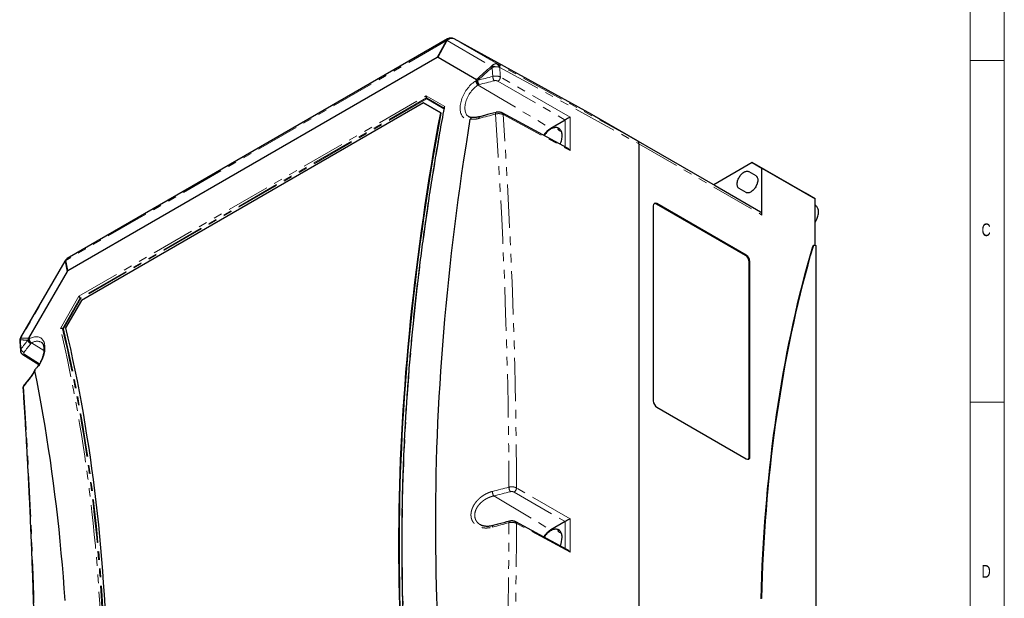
# Model space of a CAD drawing. Header units: millimetres. Extents: x 10 to 1195, y 10 to 830.
# Tile 20 of 21: x 890 to 1178, y 463 to 632. Entities that reach past the tile are written whole.
import ezdxf

# ---------------------------------------------------------------- set-up
doc = ezdxf.new("R2010")
doc.units = ezdxf.units.MM
doc.header["$LTSCALE"] = 2
doc.linetypes.add('PHANTOM', pattern=[12.7, 6.35, -1.27, 1.27, -1.27, 1.27, -1.27])
doc.styles.add('SLDTEXTSTYLE0', font='TXT', dxfattribs={"width": 0.75})

msp = doc.modelspace()

# ---------------------------------------------------------------- linework, layer by layer
at = {"color": 7, "linetype": 'Continuous', "lineweight": 18}
for p, q in [((1178, 10), (1178, 830)), ((1168.007, 20), (1168.007, 820)), ((1178, 620), (1168, 620)), ((1168, 520), (1178, 520))]:
    msp.add_line(p, q, dxfattribs=at)
at = {"color": 7, "linetype": 'PHANTOM', "lineweight": 18}
for p, q in [((1014.561, 625.834), (903.174, 561.532)), ((1014.561, 625.834), (1011.893, 620.989)), ((1012.152, 621.014), (1014.819, 625.86)), ((1014.819, 625.86), (1027.763, 618.385)), ((1029.827, 618.905), (1016.902, 626.369)), ((1016.902, 626.369), (1057.229, 604.23)), ((1070.563, 596.529), (1029.827, 618.905)), ((1030.22, 618.035), (1070.957, 595.66)), ((1050.799, 603.443), (1030.406, 615.216)), ((1023.54, 614.259), (1023.227, 614.078)), ((1023.922, 612.86), (1024.122, 612.976)), ((1023.922, 612.86), (1045.147, 600.179)), ((1024.122, 612.976), (1024.176, 612.99)), ((1029.699, 613.991), (1049.386, 602.626)), ((906.971, 551.004), (1008.668, 609.713)), ((1008.78, 609.095), (907.364, 550.548)), ((1008.825, 608.847), (907.521, 550.366)), ((1014.108, 606.571), (1008.668, 609.713)), ((1008.78, 609.095), (1013.91, 606.133)), ((1008.825, 608.847), (1013.873, 605.933)), ((1031.186, 604.218), (1050.799, 593.672)), ((1050.799, 593.672), (1050.799, 603.443)), ((1049.398, 602.633), (1049.398, 594.773)), ((1106.605, 575.723), (1070.542, 596.541)), ((1070.957, 595.626), (1107.019, 574.807)), ((1076.083, 578.033), (1076.26, 578.135)), ((1122.073, 565.73), (1121.896, 565.628)), ((1102.246, 562.929), (1102.423, 563.031)), ((902.915, 561.259), (889.971, 538.839)), ((903.487, 558.283), (902.915, 561.259)), ((903.174, 561.532), (903.746, 558.556)), ((1103.307, 561.092), (1103.484, 561.194)), ((901.531, 541.581), (906.971, 551.004)), ((907.364, 550.548), (902.157, 541.53)), ((907.521, 550.366), (902.408, 541.509)), ((891.985, 538.175), (892.099, 538.397)), ((892.099, 538.379), (892.412, 538.56)), ((892.907, 537.227), (892.882, 537.196)), ((893.107, 537.343), (892.907, 537.227)), ((893.107, 537.343), (896.722, 535.183)), ((891.083, 533.97), (895.422, 531.287)), ((1103.307, 503.934), (1103.484, 504.036)), ((1034.426, 493.68), (1049.386, 485.044)), ((1050.799, 485.861), (1035.133, 494.905)), ((1028.471, 492.56), (1045.147, 482.597)), ((1050.799, 476.09), (1035.133, 484.514)), ((1049.398, 485.051), (1049.398, 477.191)), ((1050.799, 476.09), (1050.799, 485.861))]:
    msp.add_line(p, q, dxfattribs=at)
at = {"color": 7, "linetype": 'Continuous', "lineweight": 25}
for p, q in [((1014.927, 626.355), (903.54, 562.053)), ((1057.216, 604.237), (1016.889, 626.376)), ((1016.889, 626.376), (1016.902, 626.369)), ((903.746, 558.556), (1011.893, 620.989)), ((1012.152, 621.014), (1023.435, 614.499)), ((1023.54, 614.276), (1023.54, 614.259)), ((1007.891, 607.655), (907.672, 549.8)), ((1012.92, 604.751), (1007.891, 607.655)), ((1007.891, 607.655), (1008.032, 607.573)), ((1013.061, 604.669), (1008.032, 607.573)), ((1012.92, 604.751), (1013.061, 604.669)), ((1021.597, 602.827), (1021.611, 602.884)), ((1050.07, 594.411), (1030.965, 604.683)), ((1057.229, 604.23), (1070.563, 596.529)), ((1070.542, 596.541), (1057.229, 604.23)), ((1057.229, 604.23), (1093.291, 583.411)), ((1049.386, 602.626), (1045.147, 600.179)), ((1070.957, 595.66), (1070.957, 343.817)), ((1070.957, 595.626), (1070.957, 343.851)), ((1104.191, 590.182), (1092.877, 583.65)), ((1104.191, 590.182), (1107.019, 588.548)), ((1119.747, 581.201), (1104.191, 590.182)), ((1107.019, 574.807), (1107.019, 588.548)), ((1107.019, 588.548), (1122.575, 579.568)), ((1103.201, 587.512), (1105.201, 586.357)), ((1093.291, 583.411), (1106.605, 575.723)), ((1102.351, 581.421), (1100.351, 582.575)), ((1122.575, 579.568), (1119.747, 581.201)), ((1075.199, 577.522), (1075.199, 520.364)), ((1102.246, 562.929), (1076.083, 578.033)), ((1102.423, 563.031), (1076.26, 578.135)), ((1122.575, 566.005), (1122.575, 579.568)), ((1122.758, 577.547), (1122.575, 577.655)), ((1122.252, 565.978), (1122.075, 565.876)), ((1122.752, 565.929), (1122.752, 314.154)), ((902.808, 561.321), (889.871, 538.913)), ((1103.307, 503.934), (1103.307, 561.092)), ((1103.484, 504.036), (1103.484, 561.194)), ((903.487, 558.283), (892.205, 538.742)), ((907.672, 549.8), (903.047, 541.788)), ((889.62, 537.833), (889.621, 537.808)), ((889.62, 537.808), (889.815, 535.097)), ((892.099, 538.397), (892.099, 538.379)), ((890.569, 533.928), (895.261, 531.028)), ((894.043, 529.191), (894.031, 529.233)), ((1076.26, 518.527), (1102.423, 503.424)), ((1050.07, 476.829), (1034.912, 484.979)), ((1049.386, 485.044), (1045.147, 482.597))]:
    msp.add_line(p, q, dxfattribs=at)
at = {"color": 7, "linetype": 'PHANTOM', "lineweight": 18, "flags": 128}
for points in [[(1027.721, 618.319), (1027.184, 617.843), (1026.647, 617.366), (1026.111, 616.89), (1025.575, 616.412), (1025.039, 615.934), (1024.504, 615.456), (1023.969, 614.978), (1023.435, 614.499)], [(1023.778, 614.258), (1024.304, 614.728), (1024.829, 615.198), (1025.355, 615.668), (1025.882, 616.137), (1026.408, 616.606), (1026.935, 617.075), (1027.462, 617.543), (1027.99, 618.011)], [(1027.99, 618.011), (1028.015, 617.682), (1028.039, 617.354), (1028.064, 617.025), (1028.089, 616.697), (1028.113, 616.368), (1028.138, 616.04), (1028.162, 615.711), (1028.186, 615.383)], [(1030.406, 615.216), (1030.38, 615.569), (1030.354, 615.922), (1030.327, 616.275), (1030.301, 616.628), (1030.274, 616.982), (1030.248, 617.335), (1030.221, 617.688), (1030.194, 618.041)], [(1028.186, 615.383), (1027.636, 615.242), (1027.085, 615.101), (1026.534, 614.96), (1025.983, 614.819), (1025.432, 614.679), (1024.881, 614.538), (1024.33, 614.398), (1023.778, 614.258)], [(1023.227, 614.078), (1022.914, 613.885), (1022.603, 613.669), (1022.295, 613.43), (1021.991, 613.17), (1021.693, 612.889), (1021.401, 612.589), (1021.118, 612.272), (1020.845, 611.938), (1020.583, 611.59), (1020.333, 611.229), (1020.096, 610.856), (1019.874, 610.474), (1019.667, 610.083), (1019.476, 609.687), (1019.303, 609.286), (1019.148, 608.883), (1019.011, 608.479), (1018.894, 608.077), (1018.797, 607.677), (1018.72, 607.283), (1018.663, 606.895), (1018.628, 606.516), (1018.614, 606.147), (1018.621, 605.79), (1018.65, 605.447), (1018.699, 605.119), (1018.769, 604.807), (1018.86, 604.514), (1018.971, 604.24), (1019.101, 603.987), (1019.25, 603.756), (1019.418, 603.547), (1019.603, 603.363), (1019.804, 603.204), (1020.022, 603.069), (1020.254, 602.962), (1020.5, 602.88), (1020.758, 602.826), (1021.028, 602.799), (1021.308, 602.799), (1021.597, 602.827)], [(1021.193, 603.547), (1021.022, 603.654), (1020.836, 603.803), (1020.666, 603.978), (1020.515, 604.177), (1020.382, 604.398), (1020.269, 604.642), (1020.177, 604.906), (1020.105, 605.189), (1020.054, 605.49), (1020.024, 605.806), (1020.016, 606.137), (1020.029, 606.48), (1020.064, 606.833), (1020.121, 607.194), (1020.198, 607.562), (1020.296, 607.934), (1020.414, 608.309), (1020.551, 608.684), (1020.707, 609.056), (1020.881, 609.425), (1021.071, 609.788), (1021.278, 610.143), (1021.498, 610.489), (1021.733, 610.822), (1021.979, 611.142), (1022.236, 611.446), (1022.503, 611.733), (1022.777, 612.002), (1023.058, 612.25), (1023.343, 612.477), (1023.632, 612.68), (1023.922, 612.86)], [(1024.176, 612.99), (1024.727, 613.131), (1025.279, 613.271), (1025.83, 613.412), (1026.382, 613.552), (1026.933, 613.693), (1027.484, 613.834), (1028.035, 613.975), (1028.586, 614.116)], [(1014.108, 365.239), (1013.399, 368.264), (1012.711, 371.306), (1012.042, 374.366), (1011.395, 377.443), (1010.768, 380.536), (1010.161, 383.647), (1009.576, 386.774), (1009.01, 389.918), (1008.466, 393.078), (1007.942, 396.254), (1007.439, 399.446), (1006.957, 402.654), (1006.496, 405.878), (1006.055, 409.118), (1005.636, 412.372), (1005.237, 415.643), (1004.859, 418.928), (1004.502, 422.229), (1004.166, 425.544), (1003.851, 428.874), (1003.556, 432.218), (1003.283, 435.577), (1003.031, 438.95), (1002.799, 442.337), (1002.589, 445.738), (1002.4, 449.152), (1002.231, 452.58), (1002.084, 456.022), (1001.958, 459.477), (1001.853, 462.945), (1001.768, 466.425), (1001.705, 469.919), (1001.663, 473.425), (1001.642, 476.943), (1001.642, 480.474), (1001.663, 484.017), (1001.705, 487.571), (1001.768, 491.138), (1001.853, 494.715), (1001.958, 498.305), (1002.084, 501.905), (1002.231, 505.517), (1002.4, 509.139), (1002.589, 512.773), (1002.799, 516.416), (1003.031, 520.07), (1003.283, 523.735), (1003.556, 527.409), (1003.851, 531.093), (1004.166, 534.787), (1004.502, 538.49), (1004.859, 542.203), (1005.237, 545.925), (1005.636, 549.655), (1006.055, 553.395), (1006.496, 557.143), (1006.957, 560.9), (1007.439, 564.664), (1007.942, 568.437), (1008.466, 572.218), (1009.01, 576.007), (1009.576, 579.803), (1010.161, 583.606), (1010.768, 587.417), (1011.395, 591.234), (1012.042, 595.059), (1012.711, 598.89), (1013.399, 602.727), (1014.108, 606.571)], [(1024.217, 603.094), (1024.811, 603.252), (1025.405, 603.411), (1025.999, 603.569), (1026.593, 603.728), (1027.187, 603.887), (1027.781, 604.045), (1028.375, 604.204), (1028.969, 604.364)], [(1024.369, 603.596), (1024.345, 603.587), (1024.295, 603.542), (1024.257, 603.468), (1024.23, 603.366), (1024.217, 603.24), (1024.217, 603.094)], [(1029.122, 604.866), (1029.098, 604.856), (1029.048, 604.811), (1029.009, 604.737), (1028.983, 604.635), (1028.969, 604.509), (1028.969, 604.364)], [(1028.969, 604.364), (1029.376, 598.202), (1029.762, 592.05), (1030.125, 585.909), (1030.467, 579.779), (1030.786, 573.659), (1031.083, 567.551), (1031.357, 561.453), (1031.61, 555.366), (1031.84, 549.291), (1032.048, 543.227), (1032.234, 537.174), (1032.398, 531.133), (1032.54, 525.104), (1032.659, 519.086), (1032.756, 513.08), (1032.831, 507.087), (1032.884, 501.105), (1032.914, 495.135)], [(1035.133, 494.905), (1035.103, 500.879), (1035.05, 506.865), (1034.975, 512.864), (1034.878, 518.874), (1034.758, 524.897), (1034.617, 530.931), (1034.453, 536.977), (1034.267, 543.034), (1034.059, 549.103), (1033.828, 555.183), (1033.576, 561.274), (1033.301, 567.376), (1033.004, 573.49), (1032.685, 579.614), (1032.343, 585.749), (1031.98, 591.895), (1031.594, 598.051), (1031.186, 604.218)], [(902.915, 561.259), (902.851, 561.295), (902.816, 561.316), (902.808, 561.321)], [(901.531, 300.249), (902.24, 304.093), (902.929, 307.931), (903.597, 311.762), (904.244, 315.586), (904.871, 319.404), (905.478, 323.214), (906.064, 327.018), (906.629, 330.814), (907.173, 334.602), (907.697, 338.383), (908.2, 342.156), (908.682, 345.921), (909.143, 349.677), (909.584, 353.426), (910.003, 357.165), (910.402, 360.896), (910.78, 364.618), (911.137, 368.33), (911.473, 372.033), (911.788, 375.727), (912.083, 379.411), (912.356, 383.086), (912.608, 386.75), (912.84, 390.404), (913.05, 394.048), (913.239, 397.681), (913.408, 401.304), (913.555, 404.915), (913.681, 408.516), (913.786, 412.105), (913.871, 415.683), (913.934, 419.249), (913.976, 422.804), (913.997, 426.347), (913.997, 429.877), (913.976, 433.396), (913.934, 436.902), (913.871, 440.395), (913.786, 443.876), (913.681, 447.344), (913.555, 450.799), (913.408, 454.24), (913.239, 457.668), (913.05, 461.083), (912.84, 464.484), (912.608, 467.871), (912.356, 471.244), (912.083, 474.602), (911.788, 477.947), (911.473, 481.277), (911.137, 484.592), (910.78, 487.892), (910.402, 491.178), (910.003, 494.448), (909.584, 497.703), (909.143, 500.942), (908.682, 504.166), (908.2, 507.375), (907.697, 510.567), (907.173, 513.743), (906.629, 516.903), (906.064, 520.047), (905.478, 523.174), (904.871, 526.284), (904.244, 529.378), (903.597, 532.454), (902.929, 535.514), (902.24, 538.556), (901.531, 541.581)], [(902.157, 541.53), (902.875, 538.463), (903.571, 535.377), (904.246, 532.274), (904.901, 529.154), (905.534, 526.016), (906.146, 522.861), (906.736, 519.688), (907.306, 516.499), (907.854, 513.293), (908.381, 510.071), (908.887, 506.832), (909.371, 503.576), (909.834, 500.305), (910.275, 497.017), (910.696, 493.714), (911.094, 490.395), (911.472, 487.061), (911.827, 483.711), (912.162, 480.346), (912.475, 476.966), (912.766, 473.571), (913.036, 470.162), (913.284, 466.738), (913.511, 463.299), (913.716, 459.847), (913.899, 456.38), (914.061, 452.9), (914.202, 449.406), (914.321, 445.898), (914.418, 442.377), (914.494, 438.843), (914.548, 435.296), (914.58, 431.736), (914.591, 428.163), (914.58, 424.578), (914.548, 420.981), (914.494, 417.371), (914.418, 413.75), (914.321, 410.117), (914.202, 406.472), (914.061, 402.816), (913.899, 399.148), (913.716, 395.469), (913.511, 391.78), (913.284, 388.08), (913.036, 384.369), (912.766, 380.648), (912.475, 376.917), (912.162, 373.176), (911.827, 369.425), (911.472, 365.664), (911.094, 361.894), (910.696, 358.115), (910.275, 354.326), (909.834, 350.529), (909.371, 346.723), (908.887, 342.909), (908.381, 339.086), (907.854, 335.255), (907.306, 331.416), (906.736, 327.569), (906.146, 323.715), (905.534, 319.854), (904.901, 315.985), (904.246, 312.109), (903.571, 308.226), (902.875, 304.337), (902.157, 300.441)], [(902.408, 541.509), (903.124, 538.443), (903.82, 535.358), (904.495, 532.256), (905.148, 529.137), (905.78, 526), (906.392, 522.846), (906.982, 519.674), (907.551, 516.486), (908.098, 513.281), (908.625, 510.06), (909.13, 506.822), (909.613, 503.567), (910.076, 500.297), (910.517, 497.011), (910.936, 493.709), (911.335, 490.391), (911.712, 487.058), (912.067, 483.709), (912.401, 480.345), (912.713, 476.967), (913.004, 473.573), (913.274, 470.165), (913.522, 466.742), (913.748, 463.305), (913.953, 459.854), (914.137, 456.389), (914.299, 452.91), (914.439, 449.417), (914.558, 445.911), (914.655, 442.391), (914.73, 438.858), (914.784, 435.313), (914.817, 431.754), (914.827, 428.183), (914.817, 424.6), (914.784, 421.004), (914.73, 417.396), (914.655, 413.776), (914.558, 410.144), (914.439, 406.501), (914.299, 402.846), (914.137, 399.18), (913.953, 395.503), (913.748, 391.816), (913.522, 388.117), (913.274, 384.408), (913.004, 380.689), (912.713, 376.959), (912.401, 373.219), (912.067, 369.47), (911.712, 365.711), (911.335, 361.943), (910.936, 358.165), (910.517, 354.379), (910.076, 350.583), (909.613, 346.779), (909.13, 342.966), (908.625, 339.145), (908.098, 335.316), (907.551, 331.479), (906.982, 327.634), (906.392, 323.781), (905.78, 319.921), (905.148, 316.054), (904.495, 312.18), (903.82, 308.299), (903.124, 304.412), (902.408, 300.518)], [(889.804, 538.238), (889.828, 537.909), (889.852, 537.58), (889.875, 537.251), (889.899, 536.922), (889.923, 536.593), (889.947, 536.264), (889.97, 535.935), (889.994, 535.606)], [(889.994, 535.606), (890.243, 535.927), (890.493, 536.248), (890.742, 536.569), (890.991, 536.89), (891.24, 537.211), (891.489, 537.533), (891.737, 537.854), (891.985, 538.175)], [(892.882, 537.196), (892.633, 536.874), (892.385, 536.553), (892.136, 536.231), (891.887, 535.91), (891.637, 535.589), (891.388, 535.268), (891.139, 534.946), (890.889, 534.625)], [(892.412, 538.56), (892.725, 538.728), (893.036, 538.871), (893.344, 538.988), (893.648, 539.079), (893.946, 539.143), (894.238, 539.179), (894.521, 539.188), (894.794, 539.17), (895.056, 539.125), (895.306, 539.052), (895.543, 538.953), (895.765, 538.827), (895.972, 538.676), (896.163, 538.5), (896.336, 538.299), (896.492, 538.075), (896.628, 537.829), (896.745, 537.562), (896.843, 537.275), (896.919, 536.969), (896.976, 536.646), (897.011, 536.308), (897.025, 535.955), (897.018, 535.59), (896.989, 535.214), (896.94, 534.829), (896.87, 534.436), (896.779, 534.038), (896.669, 533.637), (896.538, 533.233), (896.389, 532.829), (896.221, 532.428), (896.036, 532.03), (895.835, 531.637), (895.617, 531.252), (895.385, 530.876), (895.139, 530.511), (894.881, 530.158), (894.611, 529.82), (894.331, 529.497), (894.043, 529.191)], [(892.903, 527.288), (892.634, 526.948), (892.366, 526.609), (892.097, 526.269), (891.828, 525.929), (891.558, 525.59), (891.289, 525.25), (891.019, 524.911), (890.749, 524.571)], [(890.749, 524.571), (891.143, 518.401), (891.515, 512.242), (891.866, 506.094), (892.196, 499.957), (892.504, 493.831), (892.791, 487.716), (893.056, 481.613), (893.3, 475.522), (893.522, 469.442), (893.723, 463.374), (893.903, 457.317), (894.061, 451.273), (894.198, 445.241), (894.313, 439.221), (894.407, 433.213), (894.479, 427.218), (894.53, 421.235), (894.56, 415.265)], [(1032.914, 495.135), (1032.309, 494.979), (1031.704, 494.824), (1031.099, 494.668), (1030.494, 494.513), (1029.888, 494.358), (1029.283, 494.203), (1028.677, 494.048), (1028.072, 493.893)], [(1028.471, 492.56), (1029.077, 492.715), (1029.683, 492.87), (1030.289, 493.026), (1030.895, 493.181), (1031.5, 493.336), (1032.106, 493.492), (1032.711, 493.648), (1033.317, 493.803)], [(1032.914, 484.724), (1032.309, 484.561), (1031.704, 484.399), (1031.099, 484.237), (1030.494, 484.075), (1029.888, 483.913), (1029.283, 483.751), (1028.677, 483.59), (1028.072, 483.428)], [(1028.969, 379.895), (1029.376, 385.602), (1029.762, 391.324), (1030.125, 397.059), (1030.467, 402.809), (1030.786, 408.573), (1031.083, 414.351), (1031.357, 420.142), (1031.61, 425.947), (1031.84, 431.766), (1032.048, 437.597), (1032.234, 443.443), (1032.398, 449.301), (1032.54, 455.173), (1032.659, 461.057), (1032.756, 466.955), (1032.831, 472.865), (1032.884, 478.788), (1032.914, 484.724)], [(1035.133, 484.514), (1035.103, 478.574), (1035.05, 472.646), (1034.975, 466.731), (1034.878, 460.829), (1034.758, 454.94), (1034.617, 449.063), (1034.453, 443.2), (1034.267, 437.35), (1034.059, 431.514), (1033.828, 425.69), (1033.576, 419.881), (1033.301, 414.085), (1033.004, 408.303), (1032.685, 402.534), (1032.343, 396.78), (1031.98, 391.039), (1031.594, 385.313), (1031.186, 379.601)], [(1033.07, 485.161), (1033.03, 485.142), (1032.98, 485.084), (1032.944, 484.992), (1032.921, 484.87), (1032.914, 484.724)], [(1028.226, 483.866), (1028.186, 483.846), (1028.137, 483.788), (1028.101, 483.696), (1028.078, 483.575), (1028.072, 483.428)]]:
    msp.add_lwpolyline(points, dxfattribs=at)
at = {"color": 7, "linetype": 'Continuous', "lineweight": 25, "flags": 128}
for points in [[(1000.936, 460.282), (1000.841, 463.781), (1000.766, 467.292), (1000.713, 470.816), (1000.681, 474.353), (1000.67, 477.902), (1000.681, 481.464), (1000.713, 485.038), (1000.766, 488.624), (1000.841, 492.221), (1000.936, 495.83), (1001.053, 499.451), (1001.192, 503.082), (1001.351, 506.725), (1001.532, 510.379), (1001.734, 514.044), (1001.958, 517.719), (1002.202, 521.404), (1002.468, 525.1), (1002.755, 528.805), (1003.063, 532.521), (1003.393, 536.246), (1003.743, 539.981), (1004.115, 543.725), (1004.508, 547.478), (1004.922, 551.24), (1005.357, 555.011), (1005.813, 558.791), (1006.29, 562.579), (1006.788, 566.375), (1007.307, 570.179), (1007.847, 573.992), (1008.408, 577.812), (1008.99, 581.639), (1009.593, 585.474), (1010.217, 589.315), (1010.861, 593.164), (1011.527, 597.02), (1012.213, 600.882), (1012.92, 604.751)], [(1001.078, 460.2), (1000.982, 463.699), (1000.907, 467.21), (1000.854, 470.735), (1000.822, 474.271), (1000.812, 477.821), (1000.822, 481.382), (1000.854, 484.956), (1000.907, 488.542), (1000.982, 492.139), (1001.078, 495.748), (1001.195, 499.369), (1001.333, 503.001), (1001.493, 506.644), (1001.674, 510.297), (1001.876, 513.962), (1002.099, 517.637), (1002.344, 521.322), (1002.61, 525.018), (1002.897, 528.724), (1003.205, 532.439), (1003.534, 536.165), (1003.885, 539.899), (1004.256, 543.643), (1004.649, 547.397), (1005.063, 551.159), (1005.498, 554.93), (1005.954, 558.709), (1006.431, 562.497), (1006.929, 566.294), (1007.449, 570.098), (1007.989, 573.91), (1008.55, 577.73), (1009.132, 581.557), (1009.735, 585.392), (1010.358, 589.234), (1011.003, 593.083), (1011.668, 596.938), (1012.354, 600.8), (1013.061, 604.669)], [(1011.973, 459.073), (1011.835, 462.648), (1011.718, 466.237), (1011.623, 469.839), (1011.549, 473.453), (1011.496, 477.08), (1011.464, 480.72), (1011.454, 484.372), (1011.464, 488.037), (1011.496, 491.713), (1011.549, 495.402), (1011.623, 499.102), (1011.718, 502.814), (1011.835, 506.537), (1011.973, 510.271), (1012.131, 514.017), (1012.311, 517.773), (1012.512, 521.54), (1012.735, 525.318), (1012.978, 529.106), (1013.243, 532.904), (1013.528, 536.712), (1013.835, 540.531), (1014.163, 544.359), (1014.512, 548.196), (1014.881, 552.043), (1015.272, 555.899), (1015.684, 559.764), (1016.117, 563.638), (1016.571, 567.521), (1017.046, 571.412), (1017.542, 575.311), (1018.058, 579.219), (1018.596, 583.135), (1019.155, 587.058), (1019.734, 590.989), (1020.334, 594.928), (1020.955, 598.874), (1021.597, 602.827)], [(1047.931, 595.561), (1048.055, 595.866), (1048.177, 596.21), (1048.28, 596.552), (1048.364, 596.892), (1048.427, 597.227), (1048.469, 597.554), (1048.49, 597.873), (1048.49, 598.18), (1048.469, 598.474), (1048.427, 598.753), (1048.364, 599.015), (1048.28, 599.259), (1048.177, 599.482), (1048.055, 599.685), (1047.915, 599.864), (1047.757, 600.02), (1047.582, 600.151), (1047.392, 600.257), (1047.188, 600.336), (1046.971, 600.388), (1046.742, 600.413), (1046.504, 600.411), (1046.257, 600.381), (1046.002, 600.325), (1045.743, 600.242), (1045.479, 600.132), (1045.214, 599.997), (1044.948, 599.838), (1044.683, 599.654), (1044.421, 599.449), (1044.164, 599.222), (1043.913, 598.975), (1043.67, 598.71), (1043.436, 598.429), (1043.213, 598.132), (1043.196, 598.107)], [(1100.351, 582.575), (1100.21, 582.675), (1100.086, 582.8), (1099.981, 582.951), (1099.895, 583.124), (1099.83, 583.318), (1099.786, 583.531), (1099.764, 583.76), (1099.764, 584.004), (1099.786, 584.259), (1099.83, 584.522), (1099.895, 584.791), (1099.981, 585.064), (1100.086, 585.335), (1100.21, 585.604), (1100.351, 585.867), (1100.508, 586.12), (1100.679, 586.362), (1100.862, 586.589), (1101.054, 586.799), (1101.255, 586.99), (1101.461, 587.16), (1101.671, 587.307), (1101.882, 587.428), (1102.092, 587.524), (1102.298, 587.593), (1102.499, 587.633), (1102.691, 587.645), (1102.874, 587.629), (1103.045, 587.584), (1103.201, 587.512)], [(1105.201, 586.357), (1105.343, 586.257), (1105.467, 586.132), (1105.572, 585.982), (1105.658, 585.809), (1105.723, 585.615), (1105.767, 585.402), (1105.789, 585.172), (1105.789, 584.929), (1105.767, 584.674), (1105.723, 584.41), (1105.658, 584.141), (1105.572, 583.869), (1105.467, 583.597), (1105.343, 583.328), (1105.201, 583.066), (1105.045, 582.812), (1104.874, 582.571), (1104.691, 582.343), (1104.499, 582.133), (1104.298, 581.942), (1104.092, 581.772), (1103.882, 581.626), (1103.671, 581.504), (1103.461, 581.408), (1103.255, 581.34), (1103.054, 581.299), (1102.862, 581.287), (1102.679, 581.303), (1102.508, 581.348), (1102.351, 581.421)], [(1122.575, 572.658), (1122.746, 572.938), (1122.912, 573.244), (1123.063, 573.556), (1123.195, 573.873), (1123.309, 574.191), (1123.403, 574.509), (1123.477, 574.823), (1123.531, 575.132), (1123.563, 575.433), (1123.574, 575.724), (1123.563, 576.002), (1123.531, 576.266), (1123.477, 576.513), (1123.403, 576.742), (1123.309, 576.95), (1123.195, 577.137), (1123.063, 577.301), (1122.912, 577.44), (1122.758, 577.547)], [(1106.769, 462.426), (1106.864, 465.709), (1106.982, 468.98), (1107.12, 472.237), (1107.28, 475.48), (1107.461, 478.71), (1107.664, 481.926), (1107.888, 485.127), (1108.132, 488.315), (1108.399, 491.488), (1108.686, 494.646), (1108.995, 497.789), (1109.325, 500.918), (1109.676, 504.031), (1110.048, 507.13), (1110.441, 510.212), (1110.856, 513.279), (1111.291, 516.331), (1111.748, 519.366), (1112.226, 522.385), (1112.724, 525.388), (1113.244, 528.375), (1113.785, 531.344), (1114.346, 534.297), (1114.929, 537.234), (1115.532, 540.153), (1116.156, 543.054), (1116.801, 545.939), (1117.467, 548.805), (1118.154, 551.654), (1118.861, 554.486), (1119.589, 557.299), (1120.337, 560.094), (1121.106, 562.87), (1121.896, 565.628)], [(1106.945, 462.528), (1107.041, 465.811), (1107.159, 469.082), (1107.297, 472.339), (1107.457, 475.582), (1107.638, 478.812), (1107.841, 482.028), (1108.064, 485.229), (1108.309, 488.417), (1108.575, 491.59), (1108.863, 494.748), (1109.172, 497.891), (1109.501, 501.02), (1109.852, 504.133), (1110.225, 507.232), (1110.618, 510.314), (1111.032, 513.381), (1111.468, 516.433), (1111.925, 519.468), (1112.402, 522.487), (1112.901, 525.49), (1113.421, 528.477), (1113.961, 531.446), (1114.523, 534.399), (1115.105, 537.336), (1115.709, 540.255), (1116.333, 543.156), (1116.978, 546.041), (1117.644, 548.907), (1118.33, 551.756), (1119.038, 554.588), (1119.765, 557.401), (1120.514, 560.196), (1121.283, 562.972), (1122.073, 565.73)], [(1122.073, 565.73), (1122.113, 565.83), (1122.17, 565.912), (1122.242, 565.972), (1122.327, 566.01), (1122.423, 566.025), (1122.528, 566.016), (1122.639, 565.984), (1122.752, 565.929)], [(903.047, 541.788), (903.759, 538.726), (904.451, 535.646), (905.121, 532.548), (905.771, 529.434), (906.4, 526.301), (907.007, 523.152), (907.594, 519.986), (908.159, 516.803), (908.704, 513.604), (909.227, 510.388), (909.729, 507.155), (910.21, 503.907), (910.67, 500.642), (911.108, 497.362), (911.525, 494.066), (911.921, 490.754), (912.296, 487.427), (912.649, 484.085), (912.981, 480.728), (913.292, 477.356), (913.581, 473.969), (913.849, 470.567), (914.095, 467.151), (914.321, 463.721), (914.524, 460.277)], [(902.904, 461.914), (902.661, 465.421), (902.396, 468.914), (902.111, 472.393), (901.804, 475.857), (901.476, 479.306), (901.128, 482.741), (900.758, 486.161), (900.367, 489.565), (899.955, 492.955), (899.522, 496.329), (899.068, 499.688), (898.593, 503.031), (898.097, 506.358), (897.581, 509.669), (897.043, 512.964), (896.485, 516.242), (895.905, 519.505), (895.305, 522.75), (894.684, 525.979), (894.043, 529.191)], [(1048.492, 480.446), (1048.482, 480.747), (1048.45, 481.033), (1048.398, 481.304), (1048.325, 481.557), (1048.231, 481.791), (1048.119, 482.004), (1047.987, 482.196), (1047.838, 482.363), (1047.671, 482.507), (1047.489, 482.625), (1047.292, 482.718), (1047.081, 482.783), (1046.858, 482.822), (1046.624, 482.833), (1046.381, 482.818), (1046.13, 482.775), (1045.873, 482.705), (1045.611, 482.608), (1045.347, 482.486), (1045.081, 482.339), (1044.815, 482.167), (1044.552, 481.972), (1044.292, 481.756), (1044.038, 481.519), (1043.791, 481.263), (1043.552, 480.989), (1043.323, 480.7), (1043.196, 480.525)]]:
    msp.add_lwpolyline(points, dxfattribs=at)
at = {"color": 7, "linetype": 'PHANTOM', "lineweight": 18}
for centre, radius, start, end in [((1015.347, 625.67), 0.804, 121.55786, 168.23369), ((1014.815, 624.581), 1.279, 89.81424, 101.48998), ((1016.186, 624.785), 1.738, 65.66439, 141.81508), ((1089.264, 671.744), 81.497, 220.96077, 221.24857), ((1027.962, 615.701), 2.692, 68.95362, 94.22275), ((1028.551, 617.477), 1.737, 18.95689, 66.39201), ((1029.261, 618.125), 0.964, 354.65695, 54.02464), ((1030.64, 615.461), 2.454, 181.81193, 213.21272), ((1028.83, 615.309), 1.579, 303.39217, 356.60783), ((1024.766, 614.149), 1.541, 182.65231, 236.77029), ((1026.244, 614.335), 2.467, 181.7897, 213.02312), ((1030.677, 604.261), 0.511, 355.12138, 55.75013), ((904.466, 560.048), 1.968, 131.06242, 142.03664), ((903.96, 561.368), 0.804, 121.55786, 168.23369), ((891.036, 537.901), 1.419, 138.60928, 182.7396), ((891.794, 537.918), 2.016, 153.87208, 170.8718), ((888.12, 441.744), 96.508, 87.70457, 89.00034), ((888.299, 442.238), 96.582, 87.68272, 89.00046), ((893.188, 538.376), 1.219, 189.47341, 255.45069), ((893.951, 538.631), 1.541, 182.65231, 236.77029), ((894.722, 535.065), 2.792, 64.89214, 125.34381), ((891.198, 535.807), 1.221, 189.44797, 255.32669), ((890.791, 534.389), 0.511, 244.36008, 304.86561), ((891.366, 524.637), 0.621, 142.41372, 186.14012), ((893.52, 527.355), 0.621, 142.54784, 186.12427), ((1030.529, 493.904), 2.457, 180.25334, 213.13859), ((1035.358, 495.147), 2.444, 180.26764, 213.34672), ((1033.557, 494.998), 1.579, 303.39217, 356.60783), ((1034.638, 484.564), 0.498, 354.22893, 56.63863)]:
    msp.add_arc(centre, radius, start, end, dxfattribs=at)
at = {"color": 7, "linetype": 'Continuous', "lineweight": 25}
for centre, radius, start, end in [((1015.927, 624.623), 2, 61.23374, 119.99731), ((1048.778, 594.285), 6.923, 121.63674, 145.74411), ((1048.162, 600.379), 1, 205.32971, 273.7482), ((1069.782, 595.686), 1.176, 357.08313, 36.25148), ((1075.849, 577.622), 0.657, 51.28179, 188.72896), ((1075.627, 577.371), 0.804, 55.45774, 104.4562), ((1106.018, 574.906), 1.006, 354.37962, 54.30196), ((1122.283, 565.537), 0.398, 121.44047, 166.74033), ((1101.013, 560.992), 2.296, 2.48713, 57.51287), ((1101.19, 561.094), 2.296, 2.48713, 57.51287), ((904.54, 560.321), 2, 119.99731, 150), ((1077.493, 520.464), 2.296, 182.48713, 237.51287), ((1102.834, 503.936), 0.657, 231.28179, 8.72896), ((1102.485, 503.878), 0.823, 316.16308, 3.9239), ((1048.778, 476.703), 6.923, 121.63674, 145.74411), ((1048.162, 482.797), 1, 205.32971, 273.7482), ((1042.107, 480.603), 6.387, 335.75284, 358.59472)]:
    msp.add_arc(centre, radius, start, end, dxfattribs=at)
for centre, major_axis, ratio, start_param, end_param in [((1009.782, 613.46), (2.331, 7.572), 0.1531307, 6.2481521, 6.4465689), ((1009.022, 609.509), (0, 0.533), 0.7174342, 1.1781953, 2.45924), ((1008.684, 608.929), (0, 0.213), 0.7174342, 4.319788, 5.6008326), ((1050.105, 603.027), (1, 0.577), 0.0149135, 0.7942409, 2.3475839), ((1056.229, 602.497), (1, 1.732), 0.5773087, 6.283041, 6.2955275), ((1049.385, 603.443), (0.5, 0.866), 0.5775574, 3.9270618, 3.9442105), ((1050.105, 593.257), (-0.719, 1.203), 0.5772459, 4.7124265, 5.5152029), ((1069.613, 594.884), (0.95, 1.646), 0.5773087, 5.4978951, 6.2831671), ((905.857, 553.466), (-2.039, 5.126), 0.315816, 0.0460497, 0.2444665), ((907.325, 550.8), (-0.365, 0.365), 0.3178882, 0.7004987, 1.9815433), ((907.38, 550.447), (-0.146, 0.146), 0.3178882, 3.8420914, 5.123136), ((1049.385, 485.861), (0.5, 0.866), 0.5775574, 3.9270618, 3.9442105), ((1050.105, 485.445), (1, 0.577), 0.0149135, 0.7942409, 2.3475839), ((1050.105, 475.675), (-0.719, 1.203), 0.5772459, 4.7124265, 5.5152029)]:
    msp.add_ellipse(centre, major_axis=major_axis, ratio=ratio, start_param=start_param, end_param=end_param, dxfattribs=at)
at = {"color": 7, "linetype": 'PHANTOM', "lineweight": 18}
for centre, major_axis, ratio, start_param, end_param in [((1028.902, 617.13), (0.848, 1.814), 0.8151556, 6.2303837, 6.6000049), ((1030.222, 617.919), (-0.034, 0.121), 0.5227441, 5.8106431, 6.1802644)]:
    msp.add_ellipse(centre, major_axis=major_axis, ratio=ratio, start_param=start_param, end_param=end_param, dxfattribs=at)
for points, knots in [([(1027.763, 618.385), (1027.756, 618.369), (1027.746, 618.346), (1027.726, 618.325), (1027.721, 618.319)], [0, 0, 0, 0, 0.7088183, 1, 1, 1, 1]), ([(1029.247, 619.069), (1029.174, 619.07), (1029.027, 619.072), (1028.782, 619.03), (1028.515, 618.943), (1028.242, 618.801), (1027.985, 618.616), (1027.838, 618.462), (1027.763, 618.385)], [0, 0, 0, 0, 0.14073224, 0.28390083, 0.46335469, 0.64795934, 0.82165088, 1, 1, 1, 1]), ([(1027.99, 618.011), (1028.103, 618.044), (1028.308, 618.105), (1028.627, 618.172), (1028.827, 618.199), (1028.928, 618.213)], [0, 0, 0, 0, 0.3751258, 0.6839001, 1, 1, 1, 1]), ([(1028.928, 618.213), (1028.993, 618.218), (1029.123, 618.229), (1029.338, 618.227), (1029.571, 618.208), (1029.804, 618.168), (1030.015, 618.112), (1030.134, 618.065), (1030.194, 618.041)], [0, 0, 0, 0, 0.1383988, 0.2782705, 0.4671453, 0.6595466, 0.8285228, 1, 1, 1, 1]), ([(1023.778, 614.258), (1023.758, 614.26), (1023.718, 614.264), (1023.658, 614.269), (1023.598, 614.273), (1023.559, 614.275), (1023.54, 614.276)], [0, 0, 0, 0, 0.2496201, 0.499392, 0.74962, 1, 1, 1, 1]), ([(1030.406, 615.216), (1030.322, 615.255), (1030.152, 615.335), (1029.855, 615.42), (1029.534, 615.479), (1029.2, 615.505), (1028.858, 615.499), (1028.515, 615.462), (1028.297, 615.41), (1028.186, 615.383)], [0, 0, 0, 0, 0.1397392, 0.2835555, 0.4234219, 0.5673838, 0.7070817, 0.8508711, 1, 1, 1, 1]), ([(1028.586, 614.116), (1028.642, 614.128), (1028.802, 614.164), (1029.093, 614.171), (1029.431, 614.119), (1029.61, 614.034), (1029.699, 613.991)], [0, 0, 0, 0, 0.1493102, 0.4324008, 0.7162128, 1, 1, 1, 1]), ([(1021.611, 602.884), (1021.723, 602.873), (1022.013, 602.844), (1022.494, 602.836), (1023.057, 602.872), (1023.633, 602.953), (1024.022, 603.047), (1024.217, 603.094)], [0, 0, 0, 0, 0.1341374, 0.3467822, 0.560896, 0.7796446, 1, 1, 1, 1]), ([(1028.969, 604.364), (1029.072, 604.389), (1029.281, 604.441), (1029.614, 604.481), (1029.953, 604.493), (1030.286, 604.472), (1030.606, 604.421), (1030.915, 604.34), (1031.094, 604.259), (1031.186, 604.218)], [0, 0, 0, 0, 0.1390159, 0.2820624, 0.421007, 0.5639718, 0.7030491, 0.8461549, 1, 1, 1, 1]), ([(889.804, 538.238), (889.759, 538.18), (889.677, 538.075), (889.622, 537.93), (889.622, 537.847), (889.622, 537.808)], [0, 0, 0, 0, 0.3892356, 0.7096241, 1, 1, 1, 1]), ([(889.874, 538.911), (889.873, 538.911), (889.865, 538.914), (889.892, 538.894), (889.945, 538.857), (889.971, 538.839)], [0, 0, 0, 0, 0.0823176, 0.5350882, 1, 1, 1, 1]), ([(889.971, 538.839), (889.972, 538.828), (889.973, 538.812), (889.982, 538.807), (889.984, 538.806)], [0, 0, 0, 0, 0.7088183, 1, 1, 1, 1]), ([(889.821, 535.097), (889.819, 535.14), (889.812, 535.247), (889.865, 535.421), (889.95, 535.544), (889.994, 535.606)], [0, 0, 0, 0, 0.2502182, 0.6182753, 1, 1, 1, 1]), ([(890.889, 534.625), (890.867, 534.593), (890.804, 534.499), (890.787, 534.328), (890.87, 534.129), (891.012, 534.023), (891.083, 533.97)], [0, 0, 0, 0, 0.1493102, 0.4324008, 0.7162128, 1, 1, 1, 1]), ([(894.031, 529.233), (893.984, 529.131), (893.864, 528.865), (893.66, 528.462), (893.418, 528.033), (893.165, 527.635), (892.99, 527.404), (892.903, 527.288)], [0, 0, 0, 0, 0.1341374, 0.3467822, 0.560896, 0.7796446, 1, 1, 1, 1]), ([(890.749, 524.571), (890.708, 524.513), (890.626, 524.396), (890.569, 524.227), (890.573, 524.118), (890.575, 524.072)], [0, 0, 0, 0, 0.3585724, 0.7275413, 1, 1, 1, 1]), ([(1028.072, 493.893), (1027.889, 493.842), (1027.524, 493.741), (1026.975, 493.538), (1026.427, 493.296), (1025.891, 493.015), (1025.376, 492.7), (1024.878, 492.352), (1024.4, 491.968), (1023.954, 491.558), (1023.548, 491.132), (1023.18, 490.689), (1022.844, 490.222), (1022.556, 489.749), (1022.317, 489.282), (1022.123, 488.819), (1021.97, 488.348), (1021.863, 487.887), (1021.802, 487.443), (1021.781, 487.017), (1021.802, 486.597), (1021.865, 486.189), (1021.967, 485.801), (1022.109, 485.43), (1022.292, 485.079), (1022.512, 484.753), (1022.764, 484.457), (1023.048, 484.188), (1023.365, 483.948), (1023.715, 483.736), (1024.091, 483.556), (1024.497, 483.408), (1024.927, 483.294), (1025.385, 483.214), (1025.865, 483.171), (1026.368, 483.166), (1026.887, 483.201), (1027.457, 483.28), (1027.854, 483.375), (1028.072, 483.428)], [0, 0, 0, 0, 0.02872, 0.0574399, 0.0869814, 0.1165222, 0.1452502, 0.1739772, 0.2035995, 0.2332204, 0.260918, 0.2886145, 0.3172321, 0.3458482, 0.3717385, 0.3976278, 0.4243658, 0.4511032, 0.4754589, 0.499992, 0.5250069, 0.5502144, 0.5749393, 0.5996647, 0.6251343, 0.6506047, 0.6753194, 0.7000349, 0.7254162, 0.7507985, 0.776496, 0.8021943, 0.8285521, 0.8549105, 0.8822498, 0.9095896, 0.9376508, 0.9657124, 1, 1, 1, 1]), ([(1035.133, 494.905), (1035.05, 494.948), (1034.88, 495.035), (1034.585, 495.131), (1034.266, 495.2), (1033.934, 495.236), (1033.594, 495.239), (1033.248, 495.21), (1033.028, 495.161), (1032.914, 495.135)], [0, 0, 0, 0, 0.1391163, 0.282268, 0.4213897, 0.5645474, 0.703662, 0.8468126, 1, 1, 1, 1]), ([(1033.317, 493.803), (1033.374, 493.816), (1033.535, 493.851), (1033.826, 493.859), (1034.16, 493.807), (1034.337, 493.722), (1034.426, 493.68)], [0, 0, 0, 0, 0.1536385, 0.4357397, 0.7178704, 1, 1, 1, 1]), ([(1024.589, 484.102), (1024.493, 484.157), (1024.295, 484.271), (1024.022, 484.476), (1023.766, 484.71), (1023.539, 484.969), (1023.345, 485.246), (1023.183, 485.543), (1023.054, 485.863), (1022.96, 486.2), (1022.904, 486.549), (1022.885, 486.904), (1022.903, 487.265), (1022.957, 487.635), (1023.049, 488.015), (1023.183, 488.405), (1023.355, 488.796), (1023.569, 489.19), (1023.822, 489.578), (1024.116, 489.961), (1024.445, 490.331), (1024.809, 490.685), (1025.2, 491.018), (1025.621, 491.329), (1026.066, 491.614), (1026.528, 491.87), (1026.999, 492.092), (1027.48, 492.282), (1027.972, 492.443), (1028.305, 492.521), (1028.471, 492.56)], [0, 0, 0, 0, 0.0310992, 0.0640675, 0.0979183, 0.1317675, 0.1645162, 0.1972636, 0.2310242, 0.2647837, 0.2978307, 0.3311446, 0.3633202, 0.3957426, 0.4300174, 0.4642934, 0.4997532, 0.5352148, 0.5721627, 0.6091131, 0.6473285, 0.6855465, 0.7241942, 0.7628442, 0.802689, 0.8425356, 0.8813673, 0.9201999, 0.9600998, 1, 1, 1, 1]), ([(1035.133, 484.514), (1035.05, 484.555), (1034.88, 484.64), (1034.585, 484.733), (1034.266, 484.798), (1033.934, 484.831), (1033.594, 484.831), (1033.248, 484.8), (1033.028, 484.75), (1032.914, 484.724)], [0, 0, 0, 0, 0.1391163, 0.282268, 0.4213897, 0.5645474, 0.703662, 0.8468126, 1, 1, 1, 1])]:
    msp.add_open_spline(points, degree=3, knots=knots, dxfattribs=at)
at = {"color": 7, "linetype": 'Continuous', "lineweight": 25}
for points, knots in [([(1023.435, 614.499), (1023.46, 614.478), (1023.51, 614.436), (1023.534, 614.346), (1023.539, 614.289), (1023.54, 614.276)], [0, 0, 0, 0, 0.4315437, 0.8620608, 1, 1, 1, 1]), ([(1023.54, 614.259), (1023.542, 614.213), (1023.545, 614.119), (1023.57, 613.967), (1023.611, 613.809), (1023.666, 613.652), (1023.734, 613.497), (1023.813, 613.352), (1023.901, 613.216), (1024.003, 613.089), (1024.078, 613.013), (1024.12, 612.978), (1024.122, 612.976)], [0, 0, 0, 0, 0.1054756, 0.2140221, 0.3194943, 0.4279992, 0.5339783, 0.6429687, 0.7500776, 0.8602216, 0.9930094, 1, 1, 1, 1]), ([(1013.941, 606.301), (1013.93, 606.243), (1013.691, 604.967), (1013.234, 602.476), (1012.579, 598.83), (1011.943, 595.19), (1011.326, 591.556), (1010.728, 587.927), (1010.148, 584.306), (1009.586, 580.69), (1009.044, 577.081), (1008.52, 573.479), (1008.014, 569.884), (1007.528, 566.296), (1007.06, 562.715), (1006.611, 559.141), (1006.18, 555.575), (1005.769, 552.016), (1005.376, 548.465), (1005.002, 544.923), (1004.647, 541.388), (1004.311, 537.861), (1003.993, 534.343), (1003.695, 530.834), (1003.415, 527.333), (1003.155, 523.841), (1002.913, 520.358), (1002.69, 516.885), (1002.486, 513.42), (1002.301, 509.965), (1002.135, 506.52), (1001.988, 503.084), (1001.86, 499.658), (1001.751, 496.243), (1001.661, 492.837), (1001.59, 489.442), (1001.538, 486.057), (1001.505, 482.683), (1001.49, 479.32), (1001.495, 475.967), (1001.519, 472.626), (1001.562, 469.296), (1001.624, 465.977), (1001.705, 462.669), (1001.805, 459.374), (1001.923, 456.09), (1002.061, 452.818), (1002.218, 449.557), (1002.394, 446.31), (1002.588, 443.074), (1002.802, 439.851), (1003.034, 436.64), (1003.286, 433.442), (1003.556, 430.258), (1003.846, 427.086), (1004.154, 423.927), (1004.481, 420.781), (1004.827, 417.649), (1005.192, 414.531), (1005.576, 411.426), (1005.978, 408.335), (1006.399, 405.257), (1006.84, 402.194), (1007.298, 399.145), (1007.776, 396.111), (1008.272, 393.091), (1008.788, 390.085), (1009.321, 387.095), (1009.874, 384.119), (1010.445, 381.158), (1011.035, 378.212), (1011.643, 375.281), (1012.27, 372.366), (1012.916, 369.467), (1013.469, 367.05), (1013.815, 365.605), (1013.932, 365.116)], [0, 0, 0, 0, 0.0006483, 0.0144297, 0.0282112, 0.0419927, 0.0557742, 0.0695557, 0.0833373, 0.0971188, 0.1109004, 0.124682, 0.1384637, 0.1522453, 0.166027, 0.1798087, 0.1935904, 0.2073721, 0.2211538, 0.2349356, 0.2487174, 0.2624992, 0.276281, 0.2900628, 0.3038447, 0.3176266, 0.3314084, 0.3451903, 0.3589723, 0.3727542, 0.3865362, 0.4003181, 0.4141001, 0.4278821, 0.4416641, 0.4554462, 0.4692282, 0.4830103, 0.4967923, 0.5105744, 0.5243565, 0.5381386, 0.5519207, 0.5657028, 0.5794849, 0.593267, 0.6070491, 0.6208313, 0.6346134, 0.6483955, 0.6621777, 0.6759598, 0.6897419, 0.7035241, 0.7173062, 0.7310883, 0.7448704, 0.7586525, 0.7724346, 0.7862166, 0.7999987, 0.8137807, 0.8275627, 0.8413447, 0.8551267, 0.8689086, 0.8826905, 0.8964724, 0.9102543, 0.9240361, 0.9378179, 0.9515996, 0.9653813, 0.979163, 0.9929446, 1, 1, 1, 1]), ([(1013.944, 606.3), (1013.944, 606.306), (1013.945, 606.355), (1013.998, 606.45), (1014.065, 606.532), (1014.107, 606.57), (1014.108, 606.571)], [0, 0, 0, 0, 0.05759799, 0.52266227, 0.98751222, 1, 1, 1, 1]), ([(1022.123, 603.403), (1022.12, 603.403), (1022.048, 603.393), (1021.918, 603.386), (1021.738, 603.389), (1021.569, 603.411), (1021.411, 603.451), (1021.286, 603.496), (1021.218, 603.536), (1021.195, 603.55)], [0, 0, 0, 0, 0.0084561, 0.1769972, 0.347845, 0.5238008, 0.7074423, 0.9019577, 1, 1, 1, 1]), ([(1022.216, 603.402), (1022.186, 603.404), (1022.121, 603.408), (1022.02, 603.382), (1021.919, 603.33), (1021.824, 603.251), (1021.74, 603.15), (1021.666, 603.027), (1021.63, 602.932), (1021.611, 602.884)], [0, 0, 0, 0, 0.1254111, 0.2698347, 0.4182719, 0.5616404, 0.7090921, 0.8524584, 1, 1, 1, 1]), ([(1024.369, 603.599), (1024.319, 603.585), (1024.145, 603.537), (1023.849, 603.477), (1023.482, 603.42), (1023.118, 603.386), (1022.76, 603.375), (1022.458, 603.382), (1022.281, 603.4), (1022.217, 603.407)], [0, 0, 0, 0, 0.0682693, 0.2344986, 0.4014544, 0.5689862, 0.7369337, 0.9051448, 1, 1, 1, 1]), ([(1029.122, 604.866), (1027.998, 604.565), (1026.414, 604.141), (1024.829, 603.719), (1024.369, 603.596)], [0, 0, 0, 0, 0.71008562, 1, 1, 1, 1]), ([(1030.964, 604.682), (1030.914, 604.708), (1030.8, 604.768), (1030.607, 604.838), (1030.389, 604.897), (1030.162, 604.936), (1029.93, 604.956), (1029.697, 604.956), (1029.464, 604.936), (1029.271, 604.905), (1029.161, 604.874), (1029.124, 604.863)], [0, 0, 0, 0, 0.09260545, 0.21211304, 0.33170083, 0.45395074, 0.57378685, 0.6951156, 0.81701681, 0.93850353, 1, 1, 1, 1]), ([(1047.848, 599.92), (1047.836, 599.926), (1047.751, 599.967), (1047.597, 600.024), (1047.422, 600.067), (1047.3, 600.066), (1047.247, 600.026), (1047.235, 599.982), (1047.259, 599.952), (1047.259, 599.951)], [0, 0, 0, 0, 0.0332406, 0.2429682, 0.4379992, 0.6224856, 0.8050006, 0.9939076, 1, 1, 1, 1]), ([(902.157, 541.53), (902.105, 541.547), (902.002, 541.58), (901.831, 541.603), (901.67, 541.606), (901.574, 541.592), (901.532, 541.582), (901.531, 541.581)], [0, 0, 0, 0, 0.2379004, 0.4749661, 0.7340641, 0.9930428, 1, 1, 1, 1]), ([(902.408, 541.509), (902.407, 541.509), (902.389, 541.505), (902.349, 541.499), (902.283, 541.501), (902.218, 541.511), (902.177, 541.523), (902.158, 541.53), (902.157, 541.53)], [0, 0, 0, 0, 0.0110009, 0.2842188, 0.5415655, 0.7709294, 0.9892548, 1, 1, 1, 1]), ([(889.872, 538.912), (889.867, 538.905), (889.824, 538.837), (889.764, 538.703), (889.695, 538.516), (889.65, 538.334), (889.623, 538.162), (889.614, 538.005), (889.614, 537.898), (889.618, 537.845), (889.618, 537.836)], [0, 0, 0, 0, 0.023857, 0.2148811, 0.3911907, 0.556976, 0.7131896, 0.8560885, 0.9773394, 1, 1, 1, 1]), ([(892.205, 538.742), (892.179, 538.692), (892.129, 538.592), (892.105, 538.474), (892.1, 538.412), (892.099, 538.397)], [0, 0, 0, 0, 0.4315437, 0.86206083, 1, 1, 1, 1]), ([(892.099, 538.379), (892.101, 538.333), (892.105, 538.241), (892.141, 538.094), (892.196, 537.945), (892.271, 537.799), (892.365, 537.66), (892.474, 537.531), (892.597, 537.416), (892.738, 537.311), (892.844, 537.254), (892.904, 537.228), (892.907, 537.227)], [0, 0, 0, 0, 0.1054756, 0.2140221, 0.3194943, 0.4279992, 0.5339783, 0.6429687, 0.7500776, 0.8602216, 0.9930094, 1, 1, 1, 1]), ([(895.905, 537.593), (895.949, 537.564), (896.037, 537.507), (896.154, 537.397), (896.262, 537.272), (896.361, 537.126), (896.452, 536.958), (896.533, 536.766), (896.602, 536.555), (896.657, 536.326), (896.698, 536.08), (896.724, 535.817), (896.735, 535.539), (896.729, 535.245), (896.708, 534.939), (896.669, 534.621), (896.613, 534.294), (896.54, 533.958), (896.45, 533.616), (896.343, 533.27), (896.22, 532.921), (896.08, 532.571), (895.925, 532.223), (895.756, 531.878), (895.573, 531.537), (895.376, 531.204), (895.168, 530.878), (894.949, 530.563), (894.721, 530.26), (894.484, 529.97), (894.262, 529.718), (894.118, 529.569), (894.057, 529.506)], [0, 0, 0, 0, 0.0384918, 0.0757233, 0.1107325, 0.1441356, 0.1795637, 0.2137574, 0.2471608, 0.2801076, 0.3128154, 0.345425, 0.3780208, 0.4106487, 0.4433485, 0.4761418, 0.5090376, 0.5420367, 0.5751342, 0.6083217, 0.6415883, 0.6749216, 0.7083085, 0.7417355, 0.7751886, 0.8086538, 0.8421162, 0.8755578, 0.9089647, 0.9423227, 0.975618, 1, 1, 1, 1]), ([(889.818, 535.097), (889.818, 535.081), (889.82, 535.002), (889.85, 534.864), (889.905, 534.688), (889.985, 534.52), (890.086, 534.362), (890.209, 534.216), (890.351, 534.083), (890.472, 533.987), (890.551, 533.942), (890.571, 533.93)], [0, 0, 0, 0, 0.0324287, 0.1628304, 0.2892181, 0.4169953, 0.5475724, 0.6797859, 0.8129899, 0.9531552, 1, 1, 1, 1]), ([(894.021, 529.455), (893.989, 529.383), (893.909, 529.203), (893.776, 528.933), (893.624, 528.645), (893.47, 528.378), (893.317, 528.133), (893.168, 527.916), (893.073, 527.792), (893.027, 527.733)], [0, 0, 0, 0, 0.1008009, 0.2548405, 0.4083533, 0.560991, 0.7123889, 0.8621843, 1, 1, 1, 1]), ([(894.06, 529.503), (894.05, 529.494), (894.023, 529.468), (894.005, 529.409), (894.002, 529.328), (894.021, 529.265), (894.031, 529.233)], [0, 0, 0, 0, 0.1599303, 0.4425059, 0.7172522, 1, 1, 1, 1]), ([(890.876, 525.014), (890.863, 524.999), (890.81, 524.937), (890.736, 524.814), (890.657, 524.65), (890.6, 524.471), (890.57, 524.284), (890.562, 524.147), (890.571, 524.078), (890.572, 524.071)], [0, 0, 0, 0, 0.059395, 0.2430981, 0.4230785, 0.5996422, 0.7940202, 0.9794584, 1, 1, 1, 1]), ([(893.027, 527.732), (892.518, 527.089), (891.802, 526.183), (891.083, 525.278), (890.875, 525.016)], [0, 0, 0, 0, 0.7100856, 1, 1, 1, 1]), ([(890.57, 524.072), (890.621, 523.289), (890.797, 520.588), (891.085, 515.976), (891.427, 510.239), (891.75, 504.511), (892.054, 498.793), (892.34, 493.085), (892.607, 487.387), (892.855, 481.699), (893.085, 476.02), (893.296, 470.352), (893.489, 464.694), (893.663, 459.047), (893.818, 453.41), (893.955, 447.783), (894.073, 442.167), (894.172, 436.561), (894.253, 430.967), (894.315, 425.383), (894.359, 419.987), (894.372, 416.458), (894.379, 414.782)], [0, 0, 0, 0, 0.0211231, 0.0729041, 0.1246851, 0.176466, 0.2282469, 0.2800277, 0.3318084, 0.3835891, 0.4353697, 0.4871503, 0.5389308, 0.5907112, 0.6424916, 0.6942719, 0.7460522, 0.7978325, 0.8496126, 0.9013928, 0.9531728, 1, 1, 1, 1]), ([(1033.07, 485.161), (1031.945, 484.86), (1030.331, 484.427), (1028.715, 483.996), (1028.226, 483.866)], [0, 0, 0, 0, 0.6971048, 1, 1, 1, 1]), ([(1034.91, 484.977), (1034.882, 484.993), (1034.791, 485.044), (1034.624, 485.11), (1034.411, 485.175), (1034.186, 485.221), (1033.956, 485.247), (1033.722, 485.254), (1033.489, 485.24), (1033.27, 485.211), (1033.133, 485.176), (1033.071, 485.16)], [0, 0, 0, 0, 0.0543919, 0.1708345, 0.2925962, 0.4122509, 0.5338995, 0.6549812, 0.7751723, 0.8983855, 1, 1, 1, 1]), ([(1028.226, 483.871), (1028.213, 483.867), (1028.076, 483.828), (1027.818, 483.772), (1027.453, 483.707), (1027.094, 483.665), (1026.743, 483.643), (1026.403, 483.643), (1026.075, 483.664), (1025.762, 483.705), (1025.464, 483.765), (1025.181, 483.844), (1024.914, 483.943), (1024.716, 484.03), (1024.614, 484.089), (1024.59, 484.103)], [0, 0, 0, 0, 0.0095897, 0.0986879, 0.1878862, 0.2769023, 0.365529, 0.4535996, 0.5409995, 0.6276835, 0.7136908, 0.7992377, 0.8854398, 0.9727449, 1, 1, 1, 1]), ([(1047.864, 482.331), (1047.847, 482.339), (1047.756, 482.383), (1047.597, 482.442), (1047.422, 482.485), (1047.3, 482.484), (1047.247, 482.444), (1047.235, 482.4), (1047.259, 482.37), (1047.259, 482.369)], [0, 0, 0, 0, 0.0477529, 0.2543322, 0.4464356, 0.6281526, 0.8079278, 0.993999, 1, 1, 1, 1])]:
    msp.add_open_spline(points, degree=3, knots=knots, dxfattribs=at)

# ---------------------------------------------------------------- texts
at = {"color": 7, "linetype": 'Continuous', "lineweight": 0, "char_height": 3.704, "attachment_point": 1, "style": 'SLDTEXTSTYLE0'}
for s, insert in [('C', (1171.333, 572.336)), ('D', (1171.333, 472.336))]:
    msp.add_mtext(s, dxfattribs=dict(at, insert=insert))

doc.saveas('drawing.dxf')
